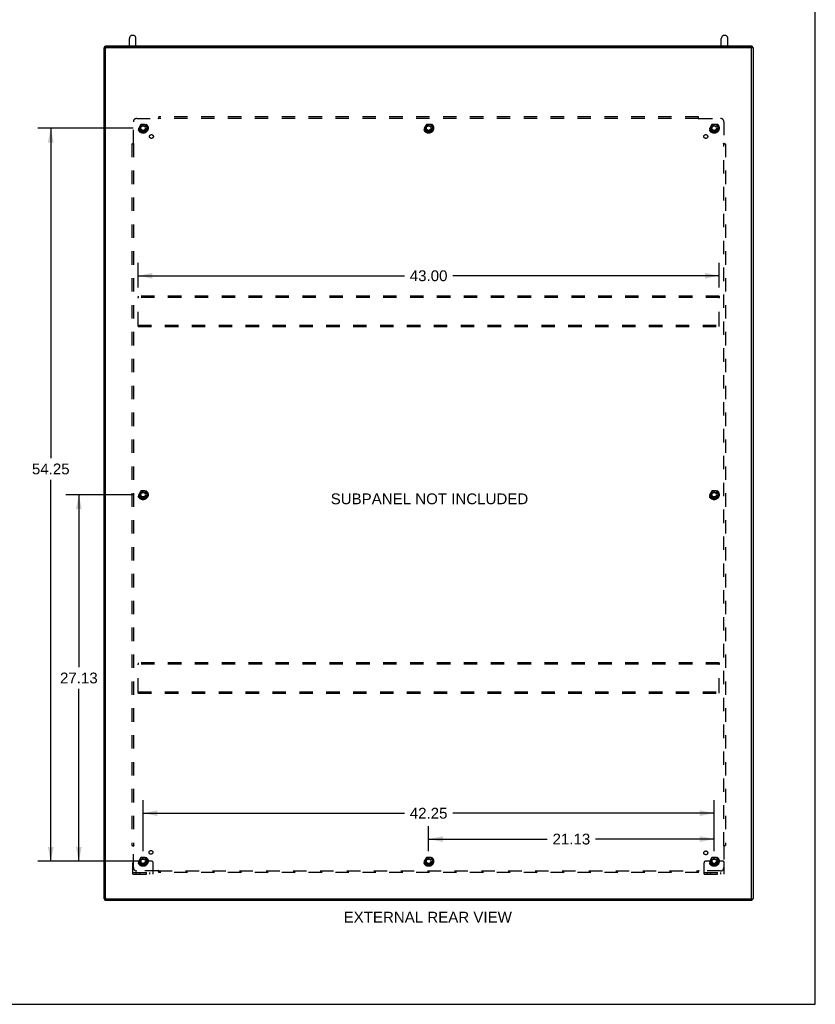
# Model space of a CAD drawing. Header units: inches. Extents: x 0 to 181, y 0 to 117.
# Tile 90 of 92: x 122 to 181, y 0 to 73. Entities that reach past the tile are written whole.
import ezdxf

# ---------------------------------------------------------------- set-up
doc = ezdxf.new("R2010")
doc.units = ezdxf.units.IN
doc.header["$LTSCALE"] = 9.946809
doc.header["$MEASUREMENT"] = 0
doc.linetypes.add('HIDDEN', pattern=[0.2, 0.1, -0.1])
doc.layers.get('0').update_dxf_attribs({"linetype": 'CONTINUOUS'})
for name, color, linetype in [('02___PRT_ALL_AXES', 7, 'CONTINUOUS'), ('DEFAULT_2', 8, 'HIDDEN'), ('DIMENSIONS', 7, 'CONTINUOUS')]:
    doc.layers.add(name, color=color, linetype=linetype)
doc.styles.get("Standard").update_dxf_attribs({"font": 'arial.ttf'})
doc.dimstyles.new('DIMSTYLE_1', dxfattribs={"dimtxt": 0.797872, "dimasz": 1.06383, "dimexe": 0.09, "dimexo": 0.07, "dimgap": 0.0375, "dimtad": 0, "dimtih": 1, "dimtoh": 1, "dimzin": 4, "dimdsep": 46, "dimtxsty": 'Standard', "dimblk": '_FILLED', "dimblk1": '_FILLED', "dimblk2": '_FILLED', "dimcen": 0.09, "dimazin": 1, "dimtfac": 1, "dimtofl": 0, "dimtmove": 0, "dimatfit": 3, "dimldrblk": '_FILLED', "dimfxl": 1, "dimtolj": 1, "dimtzin": 4, "dimarcsym": 0})

# ---------------------------------------------------------------- blocks, each defined once
blk = doc.blocks.new('_FILLED')
at = {"color": 0, "linetype": 'ByBlock'}
blk.add_solid([(0, 0), (-1, 0.2), (-1, -0.2)], dxfattribs=at)
blk = doc.blocks.new('*D1')
at = {"layer": 'DIMENSIONS', "color": 2, "linetype": 'Continuous'}
for p, q in [((130.374, 37.711), (125.409, 37.711)), ((126.367, 37.711), (126.367, 24.947)), ((126.367, 10.586), (126.367, 23.351)), ((130.374, 10.586), (125.409, 10.586))]:
    blk.add_line(p, q, dxfattribs=at)
at = {"layer": 'DIMENSIONS', "color": 2, "linetype": 'Continuous', "xscale": 1.0638297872, "yscale": 1.0638297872, "zscale": 1.0638297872}
for p, rotation in [((126.367, 37.711), 90), ((126.367, 10.586), 270)]:
    blk.add_blockref('_FILLED', p, dxfattribs=dict(at, rotation=rotation))
at = {"layer": 'DIMENSIONS', "color": 2, "linetype": 'Continuous', "insert": (126.367, 24.548), "char_height": 0.7979, "width": 2.7881, "attachment_point": 2, "line_spacing_factor": 0.9}
blk.add_mtext('27.13', dxfattribs=at)
blk = doc.blocks.new('*D2')
at = {"layer": 'DIMENSIONS', "color": 2, "linetype": 'Continuous'}
for p, q in [((130.374, 64.836), (123.332, 64.836)), ((124.289, 64.836), (124.289, 40.415)), ((124.289, 10.586), (124.289, 38.82)), ((130.374, 10.586), (123.332, 10.586))]:
    blk.add_line(p, q, dxfattribs=at)
at = {"layer": 'DIMENSIONS', "color": 2, "linetype": 'Continuous', "xscale": 1.0638297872, "yscale": 1.0638297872, "zscale": 1.0638297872}
for p, rotation in [((124.289, 64.836), 90), ((124.289, 10.586), 270)]:
    blk.add_blockref('_FILLED', p, dxfattribs=dict(at, rotation=rotation))
at = {"layer": 'DIMENSIONS', "color": 2, "linetype": 'Continuous', "insert": (124.289, 40.017), "char_height": 0.7979, "width": 2.7881, "attachment_point": 2, "line_spacing_factor": 0.9}
blk.add_mtext('54.25', dxfattribs=at)
blk = doc.blocks.new('*D3')
at = {"layer": 'DIMENSIONS', "color": 2, "linetype": 'Continuous'}
for p, q in [((131.119, 11.331), (131.119, 15.098)), ((173.369, 11.331), (173.369, 15.098)), ((131.119, 14.141), (150.451, 14.141)), ((173.369, 14.141), (154.037, 14.141))]:
    blk.add_line(p, q, dxfattribs=at)
at = {"layer": 'DIMENSIONS', "color": 2, "linetype": 'Continuous', "xscale": 1.0638297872, "yscale": 1.0638297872, "zscale": 1.0638297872, "rotation": 180}
blk.add_blockref('_FILLED', (131.119, 14.141), dxfattribs=at)
at = {"layer": 'DIMENSIONS', "color": 2, "linetype": 'Continuous', "xscale": 1.0638297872, "yscale": 1.0638297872, "zscale": 1.0638297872}
blk.add_blockref('_FILLED', (173.369, 14.141), dxfattribs=at)
at = {"layer": 'DIMENSIONS', "color": 2, "linetype": 'Continuous', "insert": (152.244, 14.54), "char_height": 0.7979, "width": 2.7881, "attachment_point": 2, "line_spacing_factor": 0.9}
blk.add_mtext('42.25', dxfattribs=at)
blk = doc.blocks.new('*D4')
at = {"layer": 'DIMENSIONS', "color": 2, "linetype": 'Continuous'}
for p, q in [((152.244, 11.331), (152.244, 13.184)), ((173.369, 11.331), (173.369, 13.184)), ((152.244, 12.226), (161.013, 12.226)), ((173.369, 12.226), (164.599, 12.226))]:
    blk.add_line(p, q, dxfattribs=at)
at = {"layer": 'DIMENSIONS', "color": 2, "linetype": 'Continuous', "xscale": 1.0638297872, "yscale": 1.0638297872, "zscale": 1.0638297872, "rotation": 180}
blk.add_blockref('_FILLED', (152.244, 12.226), dxfattribs=at)
at = {"layer": 'DIMENSIONS', "color": 2, "linetype": 'Continuous', "xscale": 1.0638297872, "yscale": 1.0638297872, "zscale": 1.0638297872}
blk.add_blockref('_FILLED', (173.369, 12.226), dxfattribs=at)
at = {"layer": 'DIMENSIONS', "color": 2, "linetype": 'Continuous', "insert": (162.806, 12.625), "char_height": 0.7979, "width": 2.7881, "attachment_point": 2, "line_spacing_factor": 0.9}
blk.add_mtext('21.13', dxfattribs=at)
blk = doc.blocks.new('*D7')
at = {"layer": 'DIMENSIONS', "color": 2, "linetype": 'Continuous'}
for p, q in [((130.744, 53.04), (130.744, 54.87)), ((173.744, 53.04), (173.744, 54.87)), ((130.744, 53.913), (150.451, 53.913)), ((173.744, 53.913), (154.037, 53.913))]:
    blk.add_line(p, q, dxfattribs=at)
at = {"layer": 'DIMENSIONS', "color": 2, "linetype": 'Continuous', "xscale": 1.0638297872, "yscale": 1.0638297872, "zscale": 1.0638297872, "rotation": 180}
blk.add_blockref('_FILLED', (130.744, 53.913), dxfattribs=at)
at = {"layer": 'DIMENSIONS', "color": 2, "linetype": 'Continuous', "xscale": 1.0638297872, "yscale": 1.0638297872, "zscale": 1.0638297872}
blk.add_blockref('_FILLED', (173.744, 53.913), dxfattribs=at)
at = {"layer": 'DIMENSIONS', "color": 2, "linetype": 'Continuous', "insert": (152.244, 54.312), "char_height": 0.7979, "width": 2.7881, "attachment_point": 2, "line_spacing_factor": 0.9}
blk.add_mtext('43.00', dxfattribs=at)

msp = doc.modelspace()

# ---------------------------------------------------------------- linework, layer by layer
at = {"color": 7, "linetype": 'Continuous'}
for p, q in [((180.851, 0), (180.851, 117.021)), ((130.106, 70.916), (130.106, 71.468)), ((130.412, 71.691), (130.284, 71.691)), ((130.589, 70.916), (130.589, 71.468)), ((173.898, 70.916), (173.898, 71.468)), ((174.204, 71.691), (174.076, 71.691)), ((174.381, 70.916), (174.381, 71.468)), ((128.348, 70.805), (128.244, 70.805)), ((128.296, 70.805), (128.296, 70.9)), ((128.348, 70.741), (128.348, 70.805)), ((128.356, 70.916), (176.132, 70.916)), ((176.14, 70.741), (176.14, 70.805)), ((176.14, 70.805), (176.244, 70.805)), ((176.192, 70.9), (176.192, 70.805)), ((128.296, 7.815), (128.244, 7.815)), ((128.296, 7.711), (128.296, 7.815)), ((128.296, 7.711), (176.192, 7.711)), ((128.348, 7.867), (128.348, 7.815)), ((176.14, 7.815), (176.14, 7.862)), ((176.192, 7.815), (176.244, 7.815)), ((176.192, 7.711), (176.192, 7.815)), ((0, 0), (180.851, 0))]:
    msp.add_line(p, q, dxfattribs=at)
at = {"color": 3, "linetype": 'Continuous'}
for p, q in [((128.244, 7.815), (128.244, 70.805)), ((128.348, 7.875), (128.348, 70.741)), ((128.356, 70.815), (176.132, 70.815)), ((176.08, 70.801), (128.408, 70.801)), ((176.14, 7.875), (176.14, 70.741)), ((176.244, 70.805), (176.244, 7.815)), ((128.296, 7.815), (176.192, 7.815))]:
    msp.add_line(p, q, dxfattribs=at)
at = {"color": 7, "linetype": 'Continuous'}
for points in [[(128.296, 70.9), (128.296, 70.902), (128.297, 70.903), (128.298, 70.904), (128.299, 70.905), (128.301, 70.906), (128.302, 70.907), (128.305, 70.908), (128.307, 70.909), (128.31, 70.91), (128.314, 70.911), (128.317, 70.912), (128.321, 70.913), (128.325, 70.914), (128.329, 70.914), (128.333, 70.915), (128.337, 70.915), (128.342, 70.915), (128.347, 70.916), (128.351, 70.916), (128.356, 70.916)], [(176.132, 70.916), (176.137, 70.916), (176.141, 70.916), (176.146, 70.915), (176.15, 70.915), (176.155, 70.915), (176.159, 70.914), (176.163, 70.914), (176.167, 70.913), (176.171, 70.912), (176.174, 70.911), (176.178, 70.91), (176.18, 70.909), (176.183, 70.908), (176.185, 70.907), (176.187, 70.906), (176.189, 70.905), (176.19, 70.904), (176.191, 70.903), (176.192, 70.902), (176.192, 70.9)]]:
    msp.add_lwpolyline(points, dxfattribs=at)
at = {"color": 3, "linetype": 'Continuous'}
for points in [[(128.356, 70.815), (128.351, 70.815), (128.347, 70.815), (128.342, 70.815), (128.337, 70.815), (128.333, 70.814), (128.329, 70.814), (128.325, 70.813), (128.321, 70.812), (128.317, 70.812), (128.314, 70.811), (128.31, 70.81), (128.307, 70.809), (128.305, 70.808), (128.302, 70.807), (128.301, 70.806), (128.3, 70.805)], [(176.188, 70.805), (176.187, 70.806), (176.185, 70.807), (176.183, 70.808), (176.18, 70.809), (176.178, 70.81), (176.174, 70.811), (176.171, 70.812), (176.167, 70.812), (176.163, 70.813), (176.159, 70.814), (176.155, 70.814), (176.15, 70.815), (176.146, 70.815), (176.141, 70.815), (176.137, 70.815), (176.132, 70.815)]]:
    msp.add_lwpolyline(points, dxfattribs=at)
at = {"color": 7, "linetype": 'Continuous'}
for centre, radius, start, end in [((130.348, 71.468), 0.241, 123.18477, 180), ((130.284, 71.566), 0.125, 90, 123.18477), ((130.412, 71.566), 0.125, 56.81523, 90), ((130.348, 71.468), 0.241, 0, 56.81523), ((174.14, 71.468), 0.241, 123.18477, 180), ((174.076, 71.566), 0.125, 90, 123.18477), ((174.204, 71.566), 0.125, 56.81523, 90), ((174.14, 71.468), 0.241, 0, 56.81523)]:
    msp.add_arc(centre, radius, start, end, dxfattribs=at)
at = {"color": 3, "linetype": 'Continuous'}
for centre, start, end in [((128.408, 70.741), 90, 180), ((176.08, 70.741), 0, 90), ((128.408, 7.875), 180, 270), ((176.08, 7.875), 270, 360)]:
    msp.add_arc(centre, 0.06, start, end, dxfattribs=at)
at = {"layer": '02___PRT_ALL_AXES', "color": 8, "linetype": 'HIDDEN'}
for centre, radius in [((131.119, 64.836), 0.372), ((131.119, 64.836), 0.356), ((131.119, 64.836), 0.25), ((131.119, 64.836), 0.183), ((152.244, 64.836), 0.372), ((152.244, 64.836), 0.356), ((152.244, 64.836), 0.25), ((152.244, 64.836), 0.183), ((173.369, 64.836), 0.372), ((173.369, 64.836), 0.356), ((173.369, 64.836), 0.25), ((173.369, 64.836), 0.183), ((131.738, 64.218), 0.141), ((172.75, 64.218), 0.141), ((131.119, 37.711), 0.372), ((131.119, 37.711), 0.356), ((131.119, 37.711), 0.25), ((131.119, 37.711), 0.183), ((173.369, 37.711), 0.372), ((173.369, 37.711), 0.356), ((173.369, 37.711), 0.25), ((173.369, 37.711), 0.183), ((131.119, 10.586), 0.372), ((131.119, 10.586), 0.356), ((131.699, 11.242), 0.141), ((152.244, 10.586), 0.372), ((152.244, 10.586), 0.356), ((172.75, 11.205), 0.141), ((173.369, 10.586), 0.372), ((173.369, 10.586), 0.356), ((131.119, 10.586), 0.25), ((131.119, 10.586), 0.183), ((152.244, 10.586), 0.25), ((152.244, 10.586), 0.183), ((173.369, 10.586), 0.25), ((173.369, 10.586), 0.183)]:
    msp.add_circle(centre, radius, dxfattribs=at)
at = {"layer": 'DEFAULT_2', "color": 8, "linetype": 'HIDDEN'}
for p, q in [((132.275, 65.514), (132.275, 65.68)), ((172.213, 65.68), (132.275, 65.68)), ((172.213, 65.514), (172.213, 65.68)), ((130.4, 63.716), (130.4, 65.305)), ((130.65, 65.555), (132.24, 65.555)), ((130.956, 65.109), (130.801, 64.841)), ((131.273, 65.114), (130.964, 65.114)), ((131.436, 64.841), (131.282, 65.109)), ((132.258, 65.574), (132.252, 65.567)), ((172.213, 65.555), (132.275, 65.555)), ((152.081, 65.109), (151.926, 64.841)), ((152.398, 65.114), (152.089, 65.114)), ((152.561, 64.841), (152.407, 65.109)), ((172.248, 65.555), (173.838, 65.555)), ((173.206, 65.109), (173.051, 64.841)), ((173.523, 65.114), (173.214, 65.114)), ((173.686, 64.841), (173.532, 65.109)), ((174.088, 65.305), (174.088, 63.716)), ((130.801, 64.831), (130.956, 64.564)), ((131.273, 64.559), (130.964, 64.559)), ((131.282, 64.564), (131.436, 64.831)), ((151.926, 64.831), (152.081, 64.564)), ((152.398, 64.559), (152.089, 64.559)), ((152.407, 64.564), (152.561, 64.831)), ((173.051, 64.831), (173.206, 64.564)), ((173.523, 64.559), (173.214, 64.559)), ((173.532, 64.564), (173.686, 64.831)), ((130.275, 63.68), (130.275, 11.743)), ((130.275, 63.68), (130.441, 63.68)), ((130.4, 63.68), (130.4, 11.743)), ((174.047, 63.68), (174.213, 63.68)), ((174.088, 11.743), (174.088, 63.68)), ((174.106, 63.697), (174.1, 63.704)), ((174.213, 63.68), (174.213, 11.743)), ((130.744, 52.399), (130.744, 52.295)), ((173.744, 52.399), (130.744, 52.399)), ((130.744, 50.253), (130.744, 52.295)), ((173.744, 52.295), (130.744, 52.295)), ((173.744, 52.399), (173.744, 52.295)), ((173.744, 50.253), (173.744, 52.295)), ((130.744, 50.149), (130.744, 50.253)), ((130.744, 50.253), (173.744, 50.253)), ((130.744, 50.149), (173.744, 50.149)), ((173.744, 50.149), (173.744, 50.253)), ((130.956, 37.984), (130.801, 37.716)), ((131.273, 37.989), (130.964, 37.989)), ((131.436, 37.716), (131.282, 37.984)), ((173.206, 37.984), (173.051, 37.716)), ((173.523, 37.989), (173.214, 37.989)), ((173.686, 37.716), (173.532, 37.984)), ((130.801, 37.706), (130.956, 37.439)), ((131.273, 37.434), (130.964, 37.434)), ((131.282, 37.439), (131.436, 37.706)), ((173.051, 37.706), (173.206, 37.439)), ((173.523, 37.434), (173.214, 37.434)), ((173.532, 37.439), (173.686, 37.706)), ((130.744, 25.274), (130.744, 25.17)), ((173.744, 25.274), (130.744, 25.274)), ((130.744, 23.128), (130.744, 25.17)), ((173.744, 25.17), (130.744, 25.17)), ((173.744, 25.274), (173.744, 25.17)), ((173.744, 23.128), (173.744, 25.17)), ((130.744, 23.024), (130.744, 23.128)), ((130.744, 23.128), (173.744, 23.128)), ((130.744, 23.024), (173.744, 23.024)), ((173.744, 23.024), (173.744, 23.128)), ((130.275, 11.743), (130.441, 11.743)), ((130.381, 11.726), (130.388, 11.719)), ((130.4, 10.118), (130.4, 11.707)), ((174.047, 11.743), (174.213, 11.743)), ((174.088, 11.707), (174.088, 10.118)), ((130.369, 9.639), (130.369, 10.461)), ((130.583, 10.586), (130.494, 10.586)), ((130.705, 10.586), (130.583, 10.586)), ((130.944, 10.586), (130.705, 10.586)), ((130.956, 10.859), (130.801, 10.591)), ((130.801, 10.581), (130.956, 10.314)), ((131.273, 10.864), (130.964, 10.864)), ((131.273, 10.309), (130.964, 10.309)), ((131.436, 10.591), (131.282, 10.859)), ((131.282, 10.314), (131.436, 10.581)), ((131.294, 10.586), (131.533, 10.586)), ((131.655, 10.586), (131.533, 10.586)), ((131.744, 10.586), (131.655, 10.586)), ((131.869, 9.639), (131.869, 10.461)), ((152.081, 10.859), (151.926, 10.591)), ((151.926, 10.581), (152.081, 10.314)), ((152.398, 10.864), (152.089, 10.864)), ((152.398, 10.309), (152.089, 10.309)), ((152.561, 10.591), (152.407, 10.859)), ((152.407, 10.314), (152.561, 10.581)), ((172.619, 9.639), (172.619, 10.461)), ((172.833, 10.586), (172.744, 10.586)), ((172.955, 10.586), (172.833, 10.586)), ((173.194, 10.586), (172.955, 10.586)), ((173.206, 10.859), (173.051, 10.591)), ((173.051, 10.581), (173.206, 10.314)), ((173.523, 10.864), (173.214, 10.864)), ((173.523, 10.309), (173.214, 10.309)), ((173.686, 10.591), (173.532, 10.859)), ((173.532, 10.314), (173.686, 10.581)), ((173.544, 10.586), (173.783, 10.586)), ((173.905, 10.586), (173.783, 10.586)), ((173.994, 10.586), (173.905, 10.586)), ((174.119, 9.639), (174.119, 10.461)), ((130.369, 9.743), (131.869, 9.743)), ((130.369, 9.639), (131.869, 9.639)), ((130.616, 9.639), (130.616, 9.743)), ((132.24, 9.868), (130.65, 9.868)), ((130.872, 9.639), (130.872, 9.743)), ((131.366, 9.639), (131.366, 9.743)), ((131.622, 9.639), (131.622, 9.743)), ((132.275, 9.743), (132.275, 9.909)), ((132.275, 9.868), (172.213, 9.868)), ((172.213, 9.743), (132.275, 9.743)), ((172.213, 9.743), (172.213, 9.909)), ((172.23, 9.849), (172.236, 9.855)), ((173.838, 9.868), (172.248, 9.868)), ((172.619, 9.743), (174.119, 9.743)), ((172.619, 9.639), (174.119, 9.639)), ((172.866, 9.639), (172.866, 9.743)), ((173.122, 9.639), (173.122, 9.743)), ((173.616, 9.639), (173.616, 9.743)), ((173.872, 9.639), (173.872, 9.743))]:
    msp.add_line(p, q, dxfattribs=at)
for points in [[(132.275, 65.594), (132.274, 65.592), (132.272, 65.589), (132.27, 65.587), (132.269, 65.586), (132.267, 65.584), (132.266, 65.582), (132.264, 65.58), (132.263, 65.579), (132.261, 65.577), (132.26, 65.575), (132.258, 65.574)], [(172.213, 65.594), (172.214, 65.592), (172.216, 65.589), (172.217, 65.587), (172.219, 65.586), (172.221, 65.584), (172.222, 65.582), (172.224, 65.58), (172.225, 65.579), (172.227, 65.577), (172.228, 65.575), (172.23, 65.574)], [(132.252, 65.567), (132.25, 65.566), (132.248, 65.564), (132.246, 65.562), (132.244, 65.56), (132.243, 65.558), (132.241, 65.557), (132.24, 65.555)], [(132.253, 65.536), (132.25, 65.541), (132.249, 65.543), (132.247, 65.545), (132.246, 65.548), (132.244, 65.55), (132.243, 65.552), (132.241, 65.554), (132.24, 65.555)], [(132.275, 65.514), (132.273, 65.515), (132.272, 65.516), (132.27, 65.517), (132.268, 65.518), (132.267, 65.519), (132.265, 65.52), (132.264, 65.521), (132.262, 65.523), (132.261, 65.524), (132.259, 65.526), (132.258, 65.528), (132.257, 65.53), (132.255, 65.532), (132.254, 65.534), (132.253, 65.536)], [(172.213, 65.514), (172.214, 65.515), (172.216, 65.516), (172.218, 65.517), (172.219, 65.518), (172.221, 65.519), (172.222, 65.52), (172.224, 65.521), (172.226, 65.523), (172.227, 65.524), (172.228, 65.526), (172.23, 65.528), (172.231, 65.53), (172.232, 65.532), (172.234, 65.534), (172.235, 65.536), (172.238, 65.541)], [(172.23, 65.574), (172.236, 65.567), (172.238, 65.566), (172.24, 65.564), (172.242, 65.562), (172.244, 65.56), (172.245, 65.558), (172.247, 65.557), (172.248, 65.555)], [(172.238, 65.541), (172.239, 65.543), (172.241, 65.545), (172.242, 65.548), (172.244, 65.55), (172.245, 65.552), (172.247, 65.554), (172.248, 65.555)], [(130.362, 63.68), (130.364, 63.682), (130.366, 63.683), (130.368, 63.685), (130.37, 63.687), (130.372, 63.688), (130.374, 63.69), (130.375, 63.691), (130.377, 63.693), (130.378, 63.694), (130.38, 63.696), (130.381, 63.697)], [(130.381, 63.697), (130.388, 63.704), (130.39, 63.706), (130.392, 63.708), (130.394, 63.709), (130.395, 63.711), (130.397, 63.713), (130.399, 63.714), (130.4, 63.716)], [(130.415, 63.705), (130.413, 63.707), (130.41, 63.708), (130.408, 63.71), (130.406, 63.711), (130.404, 63.713), (130.402, 63.714), (130.4, 63.716)], [(130.441, 63.68), (130.44, 63.682), (130.44, 63.684), (130.439, 63.685), (130.438, 63.687), (130.437, 63.688), (130.436, 63.69), (130.434, 63.692), (130.433, 63.693), (130.431, 63.695), (130.429, 63.696), (130.428, 63.697), (130.426, 63.699), (130.424, 63.7), (130.422, 63.701), (130.42, 63.703), (130.415, 63.705)], [(174.047, 63.68), (174.047, 63.682), (174.048, 63.684), (174.049, 63.685), (174.05, 63.687), (174.051, 63.688), (174.052, 63.69), (174.054, 63.692), (174.055, 63.693), (174.057, 63.695), (174.058, 63.696), (174.06, 63.697), (174.062, 63.699), (174.064, 63.7), (174.066, 63.701), (174.068, 63.703)], [(174.068, 63.703), (174.073, 63.705), (174.075, 63.707), (174.078, 63.708), (174.08, 63.71), (174.082, 63.711), (174.084, 63.713), (174.086, 63.714), (174.088, 63.716)], [(174.1, 63.704), (174.098, 63.706), (174.096, 63.708), (174.094, 63.709), (174.093, 63.711), (174.091, 63.713), (174.089, 63.714), (174.088, 63.716)], [(174.126, 63.68), (174.124, 63.682), (174.122, 63.683), (174.12, 63.685), (174.118, 63.687), (174.116, 63.688), (174.114, 63.69), (174.113, 63.691), (174.111, 63.693), (174.109, 63.694), (174.108, 63.696), (174.106, 63.697)], [(130.362, 11.743), (130.364, 11.741), (130.366, 11.74), (130.368, 11.738), (130.37, 11.736), (130.372, 11.735), (130.374, 11.733), (130.375, 11.732), (130.377, 11.73), (130.378, 11.729), (130.38, 11.727), (130.381, 11.726)], [(130.388, 11.719), (130.39, 11.717), (130.392, 11.715), (130.394, 11.714), (130.395, 11.712), (130.397, 11.71), (130.399, 11.709), (130.4, 11.707)], [(130.42, 11.72), (130.415, 11.718), (130.413, 11.716), (130.41, 11.715), (130.408, 11.713), (130.406, 11.712), (130.404, 11.71), (130.402, 11.709), (130.4, 11.707)], [(130.441, 11.743), (130.44, 11.741), (130.44, 11.739), (130.439, 11.738), (130.438, 11.736), (130.437, 11.734), (130.436, 11.733), (130.434, 11.731), (130.433, 11.73), (130.431, 11.728), (130.429, 11.727), (130.428, 11.726), (130.426, 11.724), (130.424, 11.723), (130.422, 11.722), (130.42, 11.72)], [(174.047, 11.743), (174.047, 11.741), (174.048, 11.739), (174.049, 11.738), (174.05, 11.736), (174.051, 11.734), (174.052, 11.733), (174.054, 11.731), (174.055, 11.73), (174.057, 11.728), (174.058, 11.727), (174.06, 11.726), (174.062, 11.724), (174.064, 11.723), (174.066, 11.722), (174.068, 11.72), (174.073, 11.718)], [(174.073, 11.718), (174.075, 11.716), (174.078, 11.715), (174.08, 11.713), (174.082, 11.712), (174.084, 11.71), (174.086, 11.709), (174.088, 11.707)], [(174.106, 11.726), (174.1, 11.719), (174.098, 11.717), (174.096, 11.715), (174.094, 11.714), (174.093, 11.712), (174.091, 11.71), (174.089, 11.709), (174.088, 11.707)], [(174.126, 11.743), (174.124, 11.741), (174.122, 11.74), (174.12, 11.738), (174.118, 11.736), (174.116, 11.735), (174.114, 11.733), (174.113, 11.732), (174.111, 11.73), (174.109, 11.729), (174.108, 11.727), (174.106, 11.726)], [(132.25, 9.882), (132.249, 9.88), (132.247, 9.878), (132.246, 9.875), (132.244, 9.873), (132.243, 9.871), (132.241, 9.869), (132.24, 9.868)], [(132.258, 9.849), (132.252, 9.855), (132.25, 9.857), (132.248, 9.859), (132.246, 9.861), (132.244, 9.863), (132.243, 9.865), (132.241, 9.866), (132.24, 9.868)], [(132.275, 9.909), (132.273, 9.908), (132.272, 9.907), (132.27, 9.906), (132.268, 9.905), (132.267, 9.904), (132.265, 9.903), (132.264, 9.902), (132.262, 9.9), (132.261, 9.899), (132.259, 9.897), (132.258, 9.895), (132.257, 9.893), (132.255, 9.891), (132.254, 9.889), (132.253, 9.887), (132.25, 9.882)], [(132.275, 9.829), (132.274, 9.831), (132.272, 9.833), (132.27, 9.835), (132.269, 9.837), (132.267, 9.839), (132.266, 9.841), (132.264, 9.843), (132.263, 9.844), (132.261, 9.846), (132.26, 9.848), (132.258, 9.849)], [(172.213, 9.909), (172.214, 9.908), (172.216, 9.907), (172.218, 9.906), (172.219, 9.905), (172.221, 9.904), (172.222, 9.903), (172.224, 9.902), (172.226, 9.9), (172.227, 9.899), (172.228, 9.897), (172.23, 9.895), (172.231, 9.893), (172.232, 9.891), (172.234, 9.889), (172.235, 9.887)], [(172.213, 9.829), (172.214, 9.831), (172.216, 9.833), (172.217, 9.835), (172.219, 9.837), (172.221, 9.839), (172.222, 9.841), (172.224, 9.843), (172.225, 9.844), (172.227, 9.846), (172.228, 9.848), (172.23, 9.849)], [(172.235, 9.887), (172.238, 9.882), (172.239, 9.88), (172.241, 9.878), (172.242, 9.875), (172.244, 9.873), (172.245, 9.871), (172.247, 9.869), (172.248, 9.868)], [(172.236, 9.855), (172.238, 9.857), (172.24, 9.859), (172.242, 9.861), (172.244, 9.863), (172.245, 9.865), (172.247, 9.866), (172.248, 9.868)]]:
    msp.add_lwpolyline(points, dxfattribs=at)
for centre, radius in [((131.119, 64.836), 0.318), ((131.119, 64.836), 0.204), ((131.119, 64.836), 0.183), ((131.119, 64.836), 0.183), ((131.119, 64.836), 0.166), ((152.244, 64.836), 0.318), ((152.244, 64.836), 0.204), ((152.244, 64.836), 0.183), ((152.244, 64.836), 0.183), ((152.244, 64.836), 0.166), ((173.369, 64.836), 0.318), ((173.369, 64.836), 0.204), ((173.369, 64.836), 0.183), ((173.369, 64.836), 0.183), ((173.369, 64.836), 0.166), ((131.119, 37.711), 0.318), ((131.119, 37.711), 0.204), ((131.119, 37.711), 0.183), ((131.119, 37.711), 0.183), ((173.369, 37.711), 0.318), ((173.369, 37.711), 0.204), ((173.369, 37.711), 0.183), ((173.369, 37.711), 0.183), ((131.119, 37.711), 0.166), ((173.369, 37.711), 0.166), ((131.119, 10.586), 0.318), ((131.119, 10.586), 0.204), ((131.119, 10.586), 0.183), ((131.119, 10.586), 0.183), ((131.119, 10.586), 0.166), ((152.244, 10.586), 0.318), ((152.244, 10.586), 0.204), ((152.244, 10.586), 0.183), ((152.244, 10.586), 0.183), ((152.244, 10.586), 0.166), ((173.369, 10.586), 0.318), ((173.369, 10.586), 0.204), ((173.369, 10.586), 0.183), ((173.369, 10.586), 0.183), ((173.369, 10.586), 0.166)]:
    msp.add_circle(centre, radius, dxfattribs=at)
for centre, radius, start, end in [((130.65, 65.305), 0.25, 90, 180), ((130.964, 65.104), 0.01, 90.01235, 149.98915), ((131.273, 65.104), 0.01, 30.01204, 89.98872), ((152.089, 65.104), 0.01, 90.01235, 149.98915), ((152.398, 65.104), 0.01, 30.01204, 89.98872), ((173.214, 65.104), 0.01, 90.01235, 149.98915), ((173.523, 65.104), 0.01, 30.01204, 89.98872), ((173.838, 65.305), 0.25, 0, 90), ((130.81, 64.836), 0.01, 150.01268, 209.98829), ((130.964, 64.569), 0.01, 210.01204, 269.98872), ((131.273, 64.569), 0.01, 270.01235, 329.98915), ((131.428, 64.836), 0.01, 330.01268, 29.98829), ((151.935, 64.836), 0.01, 150.01268, 209.98829), ((152.089, 64.569), 0.01, 210.01204, 269.98872), ((152.398, 64.569), 0.01, 270.01235, 329.98915), ((152.553, 64.836), 0.01, 330.01268, 29.98829), ((173.06, 64.836), 0.01, 150.01268, 209.98829), ((173.214, 64.569), 0.01, 210.01204, 269.98872), ((173.523, 64.569), 0.01, 270.01235, 329.98915), ((173.678, 64.836), 0.01, 330.01268, 29.98829), ((130.964, 37.979), 0.01, 90.01235, 149.98915), ((131.273, 37.979), 0.01, 30.01204, 89.98872), ((173.214, 37.979), 0.01, 90.01235, 149.98915), ((173.523, 37.979), 0.01, 30.01204, 89.98872), ((130.81, 37.711), 0.01, 150.01268, 209.98829), ((130.964, 37.444), 0.01, 210.01204, 269.98872), ((131.273, 37.444), 0.01, 270.01235, 329.98915), ((131.428, 37.711), 0.01, 330.01268, 29.98829), ((173.06, 37.711), 0.01, 150.01268, 209.98829), ((173.214, 37.444), 0.01, 210.01204, 269.98872), ((173.523, 37.444), 0.01, 270.01235, 329.98915), ((173.678, 37.711), 0.01, 330.01268, 29.98829), ((130.494, 10.461), 0.125, 90, 180), ((130.81, 10.586), 0.01, 150.01268, 209.98829), ((131.119, 10.586), 0.175, 180, 360), ((130.964, 10.854), 0.01, 90.01235, 149.98915), ((130.964, 10.319), 0.01, 210.01204, 269.98872), ((131.273, 10.854), 0.01, 30.01204, 89.98872), ((131.273, 10.319), 0.01, 270.01235, 329.98915), ((131.428, 10.586), 0.01, 330.01268, 29.98829), ((131.744, 10.461), 0.125, 0, 90), ((151.935, 10.586), 0.01, 150.01268, 209.98829), ((152.089, 10.854), 0.01, 90.01235, 149.98915), ((152.089, 10.319), 0.01, 210.01204, 269.98872), ((152.398, 10.854), 0.01, 30.01204, 89.98872), ((152.398, 10.319), 0.01, 270.01235, 329.98915), ((152.553, 10.586), 0.01, 330.01268, 29.98829), ((172.744, 10.461), 0.125, 90, 180), ((173.06, 10.586), 0.01, 150.01268, 209.98829), ((173.369, 10.586), 0.175, 180, 360), ((173.214, 10.854), 0.01, 90.01235, 149.98915), ((173.214, 10.319), 0.01, 210.01204, 269.98872), ((173.523, 10.854), 0.01, 30.01204, 89.98872), ((173.523, 10.319), 0.01, 270.01235, 329.98915), ((173.678, 10.586), 0.01, 330.01268, 29.98829), ((173.994, 10.461), 0.125, 0, 90), ((130.65, 10.118), 0.25, 180, 270), ((173.838, 10.118), 0.25, 270, 360)]:
    msp.add_arc(centre, radius, start, end, dxfattribs=at)

# ---------------------------------------------------------------- texts
at = {"layer": 'DIMENSIONS', "color": 2, "linetype": 'Continuous', "char_height": 0.79787, "attachment_point": 2, "line_spacing_factor": 0.9}
for s, insert, width in [('SUBPANEL NOT INCLUDED', (152.306, 37.803), 14.59009), ('EXTERNAL REAR VIEW', (152.179, 6.849), 12.42189)]:
    msp.add_mtext(s, dxfattribs=dict(at, insert=insert, width=width))

# ---------------------------------------------------------------- dimensions: what is measured, and where the dimension line sits
at = {"layer": 'DIMENSIONS', "color": 2, "linetype": 'Continuous'}
for base, p1, p2, angle, picture, middle in [((124.289, 10.586), (130.444, 64.836), (130.444, 10.586), 270, '*D2', (124.289, 39.613)), ((126.366737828, 37.71146753), (130.444260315, 10.58646753), (130.444260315, 37.71146753), 90, '*D1', (126.356147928, 24.144518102)), ((152.243941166, 12.226258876), (173.368941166, 13.253705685), (152.243941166, 13.253705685), 180, '*D4', (162.79584909, 12.221809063))]:
    dim = msp.add_linear_dim(base=base, p1=p1, p2=p2, angle=angle, dimstyle='DIMSTYLE_1', dxfattribs=at)
    dim.commit()
    dim.dimension.update_dxf_attribs({"geometry": picture, "text_midpoint": middle, "dimtype": 160})
for base, p1, p2, picture, middle in [((173.744, 53.913), (130.744, 54.94), (173.744, 54.94), '*D7', (152.223, 53.908)), ((173.369, 14.141), (131.119, 11.261), (173.369, 11.261), '*D3', (152.226, 14.136))]:
    dim = msp.add_linear_dim(base=base, p1=p1, p2=p2, dimstyle='DIMSTYLE_1', dxfattribs=at)
    dim.commit()
    dim.dimension.update_dxf_attribs({"geometry": picture, "text_midpoint": middle, "dimtype": 160})

doc.saveas('drawing.dxf')
